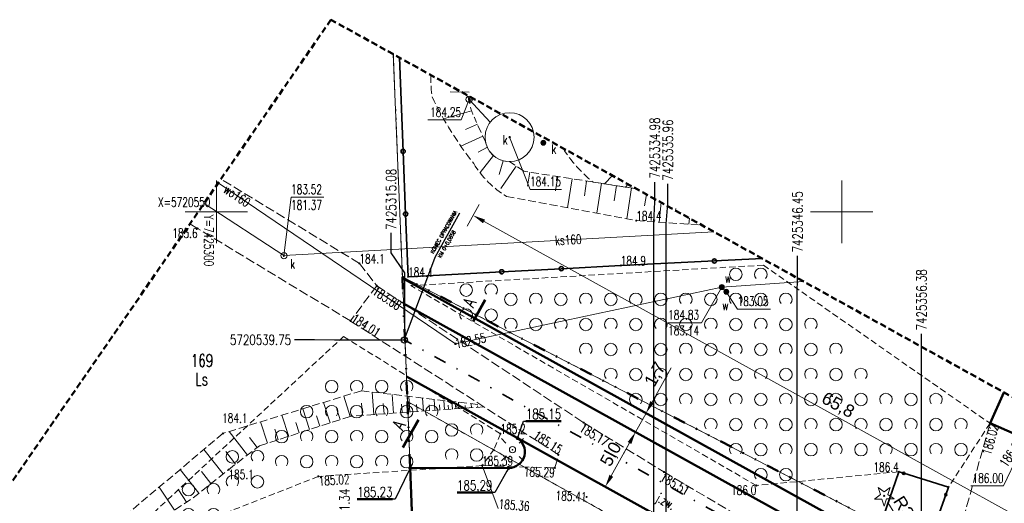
# Model space of a CAD drawing. Header units: metres. Extents: x 0 to 7425707, y -302 to 5720571.
# Tile 38 of 50: x 7425284 to 7425363, y 5720527 to 5720565. Entities that reach past the tile are written whole.
import ezdxf
from ezdxf import colors
from ezdxf.entities.mleader import LeaderData, LeaderLine
from ezdxf.enums import TextEntityAlignment as Align
from ezdxf.math import Vec2, Vec3

# ---------------------------------------------------------------- set-up
doc = ezdxf.new("R2010")
doc.units = ezdxf.units.M
doc.header["$LTSCALE"] = 0.5
doc.header["$PDMODE"] = 33
doc.header["$PDSIZE"] = 0.3
for name, pattern in [('1', [0]), ('13', [4, 1, -1, 0, -1, 0, -1]), ('1_1', [0]), ('1_12', [3, 1, -1, 0, -1]), ('1_14', [1, -1]), ('1_2', [1.5, 1, -0.5]), ('1_EGBU_A', [0]), ('1_OTKJ', [2, 1.5, -0.5]), ('1_OTRK', [1.75, 1.25, -0.5]), ('1_OTRKG', [1.75, 1.25, -0.5]), ('1_OTZK', [1.5, 1, -0.5]), ('1_SUKP', [0]), ('1_SUKU', [0]), ('1_SUWP', [0]), ('GUZ', [1.4, 0.7, -0.7])]:
    doc.linetypes.add(name, pattern=pattern)
doc.layers.get('0').update_dxf_attribs({"color": 250, "linetype": 'CONTINUOUS', "lineweight": 100})
doc.layers.get('Defpoints').update_dxf_attribs({"linetype": 'CONTINUOUS'})
for name, color, linetype, lineweight in [('DZIALKI_L_0', 7, '1', 18), ('EGBB_L_0', 7, '1_EGBU_A', 50), ('granica_PD', 6, '13', 50), ('kraweznik', 1, '1', 50), ('KRZYZE_LINIA_L_0', 7, '1_1', 20), ('KRZYZE_OPIS_T_0', 7, 'CONTINUOUS', 18), ('nawierzchnie', 1, '1', 50), ('NUMERY_DZIALEK_T_0', 7, 'CONTINUOUS', 18), ('OTK_E_T_0', 7, 'CONTINUOUS', 0), ('OTK_L_0', 7, '1_OTKJ', 18), ('OTO_L_0', 7, 'CONTINUOUS', 35), ('OTR_L_1', 7, '1_OTRK', 18), ('OTR_L_1_L_0', 7, '1_1', 18), ('OTR_T_0', 7, 'CONTINUOUS', 18), ('OTR_T_1', 7, 'CONTINUOUS', 18), ('OTZ_L_1', 7, '1_OTZK', 18), ('OTZ_L_1_T_0', 7, 'CONTINUOUS', 18), ('SUE_T_3', 7, 'CONTINUOUS', 18), ('SUE_T_3_T_0', 7, 'CONTINUOUS', 18), ('SUP_T_2', 7, 'CONTINUOUS', 18), ('SUW_E_T_2', 5, 'CONTINUOUS', 0), ('SUW_T_5', 5, 'CONTINUOUS', 18), ('SUWP_E_T_0', 5, 'CONTINUOUS', 18), ('SUWP_L_0', 5, '1_SUWP', 18), ('SUWR_T_0', 5, 'CONTINUOUS', 18)]:
    doc.layers.add(name, color=color, linetype=linetype, lineweight=lineweight)
for name, color, linetype, lineweight, true_color in [('NUMERY_UZYTKOW_T_0', 7, 'CONTINUOUS', 18, 0x008000), ('OTZ_T_1', 7, 'CONTINUOUS', 18, 0x008000), ('SUK_E_T_4', 7, 'CONTINUOUS', 0, 0x803300), ('SUK_E_T_5', 7, 'CONTINUOUS', 0, 0x803300), ('SUK_L_6', 7, '1_SUKU', 18, 0x803300), ('SUK_T_3', 7, 'CONTINUOUS', 18, 0x803300), ('SUK_T_4', 7, 'CONTINUOUS', 18, 0x803300), ('SUKP_E_T_0', 7, 'CONTINUOUS', 0, 0x803300), ('SUKP_L_0', 7, '1_SUKP', 18, 0x803300), ('SUKR_T_0', 7, 'CONTINUOUS', 18, 0x803300), ('UZYTKI_L_0', 7, 'GUZ', 18, 0x008000), ('ZAKRES_OPRACOWANIA_L_0', 7, '1_2', 50, 0x00ea00)]:
    doc.layers.add(name, color=color, linetype=linetype, lineweight=lineweight, true_color=true_color)
doc.styles.add('PZT_1_500', font='arial.ttf')
doc.styles.get("Standard").update_dxf_attribs({"font": 'Simplex.SHX', "width": 0.75})
doc.dimstyles.new('PZT_1_500', dxfattribs={"dimtxt": 1, "dimasz": 1, "dimexe": 1, "dimexo": 2, "dimgap": 0.2, "dimtad": 1, "dimdec": 1, "dimzin": 1, "dimtxsty": 'PZT_1_500', "dimcen": 2.5, "dimclrd": 3, "dimclre": 3, "dimclrt": 3, "dimazin": 0, "dimtfac": 1, "dimtdec": 1, "dimtmove": 0, "dimatfit": 3, "dimfxl": 1, "dimfxlon": 1, "dimlwd": 18, "dimlwe": 18, "dimarcsym": 0})
doc.dimstyles.get("Standard").update_dxf_attribs({"dimtxt": 1, "dimasz": 1, "dimexe": 1, "dimexo": 1, "dimgap": 1, "dimtad": 1, "dimtxsty": 'Standard', "dimcen": 2.5, "dimadec": 0, "dimazin": 0, "dimtfac": 1, "dimtmove": 0, "dimatfit": 3, "dimfxl": 1, "dimarcsym": 0})

# ---------------------------------------------------------------- blocks, each defined once
blk = doc.blocks.new('1_OTRS')
at = {"linetype": 'Continuous'}
blk.add_circle((0, 0), 0.045, dxfattribs=at)
blk = doc.blocks.new('1_OTRN')
at = {"linetype": 'Continuous'}
blk.add_circle((0, 0), 0.045, dxfattribs=at)
blk = doc.blocks.new('1_OTZG')
at = {"linetype": 'Continuous'}
for p, q in [((-0.78225, -0.26495), (-0.3012, 0.09375)), ((-0.3012, 0.09375), (-0.4937, 0.6621)), ((-0.4937, 0.6621), (-0.0039, 0.31545)), ((-0.0039, 0.31545), (0.4771, 0.67415)), ((0.4771, 0.67415), (0.2988, 0.1012)), ((0.2988, 0.1012), (0.7886, -0.24545)), ((-0.18225, -0.2575), (-0.78225, -0.26495)), ((0.01025, -0.82585), (-0.18225, -0.2575)), ((0.1886, -0.2529), (0.01025, -0.82585)), ((0.7886, -0.24545), (0.1886, -0.2529))]:
    blk.add_line(p, q, dxfattribs=at)
blk.add_circle((0, 0), 0.045, dxfattribs=at)
blk = doc.blocks.new('1_OTZK')
at = {"linetype": 'Continuous'}
for centre in [(-1, 1), (1, -1)]:
    blk.add_circle(centre, 0.5, dxfattribs=at)
for centre, start, end in [((1, 1), 318.59038, 221.40962), ((-1, -1), 318.70311, 221.29689)]:
    blk.add_arc(centre, 0.5, start, end, dxfattribs=at)
blk = doc.blocks.new('1_SUPP')
at = {"linetype": 'Continuous'}
blk.add_circle((0, 0), 0.25, dxfattribs=at)
blk = doc.blocks.new('1_SUEO_W')
at = {"linetype": 'Continuous'}
for p, q in [((-0.53035, 0.53035), (-0.8839, 0.8839)), ((0.53035, 0.53035), (0.8839, 0.8839)), ((-0.53035, -0.53035), (-0.8839, -0.8839)), ((0.53035, -0.53035), (0.8839, -0.8839))]:
    blk.add_line(p, q, dxfattribs=at)
blk.add_circle((0, 0), 0.025, dxfattribs=at)
blk = doc.blocks.new('1_SUKS')
at = {"linetype": 'Continuous'}
blk.add_circle((0, 0), 0.25, dxfattribs=at)
blk = doc.blocks.new('1_SUKU')
at = {"linetype": 'Continuous'}
for radius in [0.2, 0.175, 0.15, 0.125, 0.1, 0.075, 0.05, 0.025, 0.00715]:
    blk.add_circle((0, 0), radius, dxfattribs=at)
blk = doc.blocks.new('1_SUPS')
at = {"linetype": 'Continuous'}
blk.add_circle((0, 0), 0.0625, dxfattribs=at)
blk = doc.blocks.new('1_SUWW')
at = {"linetype": 'Continuous'}
for radius in [0.2, 0.175, 0.15, 0.125, 0.1, 0.075, 0.05, 0.025, 0.00715]:
    blk.add_circle((0, 0), radius, dxfattribs=at)
blk = doc.blocks.new('*D866')
at = {"layer": 'Defpoints', "color": 0, "linetype": 'Continuous'}
for p in [(7425355.13, 5720524.48), (7425357.133, 5720521.307)]:
    blk.add_point(p, dxfattribs=at)
at = {"layer": 'kraweznik', "linetype": 'Continuous', "lineweight": 18}
blk.add_line((7425356.599, 5720522.153), (7425353.681, 5720526.776), dxfattribs=at)
at = {"layer": 'kraweznik', "linetype": 'Continuous'}
blk.add_solid([(7425356.458, 5720522.064), (7425356.74, 5720522.242), (7425357.133, 5720521.307)], dxfattribs=at)
at = {"layer": 'kraweznik', "linetype": 'Continuous', "insert": (7425355.207, 5720525.859), "char_height": 1, "attachment_point": 5, "rotation": 302.26721, "style": 'PZT_1_500'}
blk.add_mtext('R3,8', dxfattribs=at)
blk = doc.blocks.new('*D848')
at = {"layer": 'Defpoints', "color": 0, "linetype": 'Continuous'}
for p in [(7425333.121, 5720532.623), (7425333.517, 5720532.403), (7425330.699, 5720528.248)]:
    blk.add_point(p, dxfattribs=at)
at = {"layer": 'nawierzchnie', "color": 3, "linetype": 'Continuous', "lineweight": 18}
for p, q in [((7425333.517, 5720532.403), (7425334.392, 5720531.919)), ((7425331.58, 5720528.904), (7425333.033, 5720531.528)), ((7425331.095, 5720528.029), (7425331.97, 5720527.545))]:
    blk.add_line(p, q, dxfattribs=at)
at = {"layer": 'nawierzchnie', "color": 3, "linetype": 'Continuous'}
for points in [[(7425333.178, 5720531.448), (7425332.887, 5720531.609), (7425333.517, 5720532.403)], [(7425331.434, 5720528.985), (7425331.725, 5720528.823), (7425331.095, 5720528.029)]]:
    blk.add_solid(points, dxfattribs=at)
at = {"layer": 'nawierzchnie', "color": 3, "linetype": 'Continuous', "insert": (7425331.605, 5720530.604), "char_height": 1, "attachment_point": 5, "rotation": 61.03192, "style": 'PZT_1_500'}
blk.add_mtext('5,0', dxfattribs=at)
blk = doc.blocks.new('*D859')
at = {"layer": 'Defpoints', "color": 0, "linetype": 'Continuous'}
for p in [(7425306.251, 5720539.77), (7425315.078, 5720539.753), (0, 0)]:
    blk.add_point(p, dxfattribs=at)
at = {"layer": 'kraweznik', "color": 0, "linetype": '1', "lineweight": -2}
for p, q in [((7425307.851, 5720539.77), (7425306.251, 5720539.77)), ((7425309.451, 5720539.753), (7425307.851, 5720539.77)), ((7425315.015, 5720539.753), (7425309.451, 5720539.753))]:
    blk.add_line(p, q, dxfattribs=at)
at = {"layer": 'kraweznik', "color": 0, "linetype": 'Continuous', "lineweight": 18, "insert": (7425303.532, 5720539.77), "char_height": 0.8, "attachment_point": 5}
blk.add_mtext('\\A1;5720539.75', dxfattribs=at)
blk = doc.blocks.new('*D858')
at = {"layer": 'Defpoints', "color": 0, "linetype": 'Continuous'}
for p in [(7425313.97, 5720548.332), (7425315.075, 5720539.82), (0, 0)]:
    blk.add_point(p, dxfattribs=at)
at = {"layer": 'kraweznik', "color": 0, "linetype": '1', "lineweight": -2}
for p, q in [((7425313.97, 5720546.732), (7425313.97, 5720548.332)), ((7425315.075, 5720545.132), (7425313.97, 5720546.732)), ((7425315.075, 5720539.883), (7425315.075, 5720545.132))]:
    blk.add_line(p, q, dxfattribs=at)
at = {"layer": 'kraweznik', "color": 0, "linetype": 'Continuous', "lineweight": 18, "insert": (7425313.97, 5720550.993), "char_height": 0.8, "attachment_point": 5, "rotation": 90}
blk.add_mtext('\\A1;7425315.08', dxfattribs=at)
blk = doc.blocks.new('*D854')
at = {"layer": 'Defpoints', "color": 0, "linetype": 'Continuous'}
for p in [(7425320.524, 5720549.716), (7425315.015, 5720539.753), (7425372.554, 5720507.935)]:
    blk.add_point(p, dxfattribs=at)
at = {"layer": 'nawierzchnie', "color": 3, "linetype": 'Continuous', "lineweight": 18}
for p, q in [((7425320.04, 5720548.841), (7425321.008, 5720550.591)), ((7425377.188, 5720518.382), (7425321.4, 5720549.232)), ((7425377.58, 5720517.023), (7425378.547, 5720518.773))]:
    blk.add_line(p, q, dxfattribs=at)
at = {"layer": 'nawierzchnie', "color": 3, "linetype": 'Continuous'}
for points in [[(7425321.48, 5720549.378), (7425321.319, 5720549.086), (7425320.524, 5720549.716)], [(7425377.108, 5720518.236), (7425377.269, 5720518.528), (7425378.064, 5720517.898)]]:
    blk.add_solid(points, dxfattribs=at)
at = {"layer": 'nawierzchnie', "color": 3, "linetype": 'Continuous', "insert": (7425349.682, 5720534.508), "char_height": 1, "attachment_point": 5, "rotation": 331.0583, "style": 'PZT_1_500'}
blk.add_mtext('65,8', dxfattribs=at)
blk = doc.blocks.new('*D857')
at = {"layer": 'Defpoints', "color": 0, "linetype": 'Continuous'}
for p in [(7425346.473, 5720546.48), (7425346.452, 5720522.385), (0, 0)]:
    blk.add_point(p, dxfattribs=at)
at = {"layer": 'kraweznik', "color": 0, "linetype": '1', "lineweight": -2}
for p, q in [((7425346.473, 5720544.88), (7425346.473, 5720546.48)), ((7425346.452, 5720543.28), (7425346.473, 5720544.88)), ((7425346.452, 5720522.448), (7425346.452, 5720543.28))]:
    blk.add_line(p, q, dxfattribs=at)
at = {"layer": 'kraweznik', "color": 0, "linetype": 'Continuous', "lineweight": 18, "insert": (7425346.473, 5720549.199), "char_height": 0.8, "attachment_point": 5, "rotation": 90}
blk.add_mtext('\\A1;7425346.45', dxfattribs=at)
blk = doc.blocks.new('*D860')
at = {"layer": 'Defpoints', "color": 0, "linetype": 'Continuous'}
for p in [(7425356.387, 5720540.25), (7425356.379, 5720516.89), (0, 0)]:
    blk.add_point(p, dxfattribs=at)
at = {"layer": 'kraweznik', "color": 0, "linetype": '1', "lineweight": -2}
for p, q in [((7425356.387, 5720538.65), (7425356.387, 5720540.25)), ((7425356.379, 5720537.05), (7425356.387, 5720538.65)), ((7425356.379, 5720516.952), (7425356.379, 5720537.05))]:
    blk.add_line(p, q, dxfattribs=at)
at = {"layer": 'kraweznik', "color": 0, "linetype": 'Continuous', "lineweight": 18, "insert": (7425356.387, 5720542.969), "char_height": 0.8, "attachment_point": 5, "rotation": 90}
blk.add_mtext('\\A1;7425356.38', dxfattribs=at)
blk = doc.blocks.new('*D867')
at = {"layer": 'Defpoints', "color": 0, "linetype": 'Continuous'}
for p in [(7425310.256, 5720522.817), (7425311.343, 5720502.677), (0, 0)]:
    blk.add_point(p, dxfattribs=at)
at = {"layer": 'kraweznik', "color": 0, "linetype": '1', "lineweight": -2}
for p, q in [((7425310.256, 5720521.217), (7425310.256, 5720522.817)), ((7425311.343, 5720519.617), (7425310.256, 5720521.217)), ((7425311.343, 5720502.739), (7425311.343, 5720519.617))]:
    blk.add_line(p, q, dxfattribs=at)
at = {"layer": 'kraweznik', "color": 0, "linetype": 'Continuous', "lineweight": 18, "insert": (7425310.256, 5720525.435), "char_height": 0.8, "attachment_point": 5, "rotation": 90}
blk.add_mtext('\\A1;7425311.34', dxfattribs=at)
blk = doc.blocks.new('*D880')
at = {"layer": 'Defpoints', "color": 0, "linetype": 'Continuous'}
for p in [(7425335.051, 5720552.379), (7425334.975, 5720501.654), (0, 0)]:
    blk.add_point(p, dxfattribs=at)
at = {"layer": 'kraweznik', "color": 0, "linetype": '1', "lineweight": -2}
for p, q in [((7425335.051, 5720550.779), (7425335.051, 5720552.379)), ((7425334.975, 5720549.179), (7425335.051, 5720550.779)), ((7425334.975, 5720501.716), (7425334.975, 5720549.179))]:
    blk.add_line(p, q, dxfattribs=at)
at = {"layer": 'kraweznik', "color": 0, "linetype": 'Continuous', "lineweight": 18, "insert": (7425335.051, 5720555.098), "char_height": 0.8, "attachment_point": 5, "rotation": 90}
blk.add_mtext('\\A1;7425334.98', dxfattribs=at)
blk = doc.blocks.new('*D882')
at = {"layer": 'Defpoints', "color": 0, "linetype": 'Continuous'}
for p in [(7425336.102, 5720552.229), (7425335.962, 5720503.437), (0, 0)]:
    blk.add_point(p, dxfattribs=at)
at = {"layer": 'kraweznik', "color": 0, "linetype": '1', "lineweight": -2}
for p, q in [((7425336.102, 5720550.629), (7425336.102, 5720552.229)), ((7425335.962, 5720549.029), (7425336.102, 5720550.629)), ((7425335.962, 5720503.499), (7425335.962, 5720549.029))]:
    blk.add_line(p, q, dxfattribs=at)
at = {"layer": 'kraweznik', "color": 0, "linetype": 'Continuous', "lineweight": 18, "insert": (7425336.102, 5720554.933), "char_height": 0.8, "attachment_point": 5, "rotation": 90}
blk.add_mtext('\\A1;7425335.96', dxfattribs=at)
blk = doc.blocks.new('_Dot')
at = {"color": 0, "linetype": 'ByBlock', "lineweight": -2, "transparency": 16777216}
blk.add_line((-0.5, 0), (-1, 0), dxfattribs=at)
at = {"color": 0, "linetype": 'ByBlock', "transparency": 16777216, "const_width": 0.5}
blk.add_lwpolyline([(-0.25, 0, 1), (0.25, 0, 1)], format="xyb", close=True, dxfattribs=at)
blk = doc.blocks.new('*D1088')
at = {"layer": 'Defpoints', "color": 0, "linetype": 'Continuous'}
for p in [(7425420.151, 5720542.229), (7425416.228, 5720541.21), (1199865.73, 924384.672)]:
    blk.add_point(p, dxfattribs=at)
at = {"layer": 'kraweznik', "color": 0, "linetype": '1', "lineweight": -2}
for p, q in [((7425417.828, 5720541.21), (7425418.551, 5720542.229)), ((7425418.551, 5720542.229), (7425420.151, 5720542.229)), ((7425416.29, 5720541.21), (7425417.828, 5720541.21))]:
    blk.add_line(p, q, dxfattribs=at)
at = {"layer": 'kraweznik', "color": 0, "linetype": 'Continuous', "lineweight": 18, "insert": (7425422.441, 5720542.229), "char_height": 0.8, "attachment_point": 5}
blk.add_mtext('\\A1;\\A1;00000000', dxfattribs=at)
blk = doc.blocks.new('*D1093')
at = {"layer": 'Defpoints', "color": 0, "linetype": 'Continuous'}
for p in [(7425334.355, 5720533.917), (7425334.355, 5720533.917), (7425333.517, 5720532.403)]:
    blk.add_point(p, dxfattribs=at)
at = {"layer": 'kraweznik', "color": 3, "linetype": 'Continuous', "lineweight": 18}
for p, q in [((7425334.839, 5720534.792), (7425336.353, 5720537.527)), ((7425332.605, 5720534.886), (7425333.48, 5720534.401)), ((7425333.517, 5720532.403), (7425334.355, 5720533.917)), ((7425331.767, 5720533.372), (7425332.642, 5720532.888)), ((7425333.033, 5720531.528), (7425332.548, 5720530.654))]:
    blk.add_line(p, q, dxfattribs=at)
at = {"layer": 'kraweznik', "color": 3, "linetype": 'Continuous'}
for points in [[(7425334.693, 5720534.873), (7425334.985, 5720534.711), (7425334.355, 5720533.917)], [(7425333.178, 5720531.448), (7425332.887, 5720531.609), (7425333.517, 5720532.403)]]:
    blk.add_solid(points, dxfattribs=at)
at = {"layer": 'kraweznik', "color": 3, "linetype": 'Continuous', "insert": (7425335.138, 5720536.985), "char_height": 1, "attachment_point": 5, "rotation": 61.03192, "style": 'PZT_1_500'}
blk.add_mtext('1,7', dxfattribs=at)

msp = doc.modelspace()

# ---------------------------------------------------------------- linework, layer by layer
at = {"layer": 'DZIALKI_L_0', "linetype": '1'}
for p, q in [((7425314.87, 5720544.81), (7425314.147, 5720562.59)), ((7425314.87, 5720544.81), (7425315.28, 5720534.83)), ((7425393.128, 5720504.375), (7425314.87, 5720544.81)), ((7425315.28, 5720534.83), (7425315.85, 5720520.71)), ((7425355.89, 5720512.11), (7425315.28, 5720534.83))]:
    msp.add_line(p, q, dxfattribs=at)
at = {"layer": 'EGBB_L_0', "linetype": '1_EGBU_A'}
for p, q in [((7425362.968, 5720535.574), (7425361.86, 5720533.1)), ((7425361.86, 5720533.1), (7425366.05, 5720531.28))]:
    msp.add_line(p, q, dxfattribs=at)
at = {"layer": 'granica_PD', "ltscale": 2}
msp.add_lwpolyline([(7425378.506, 5720511.93), (7425314.87, 5720544.81), (7425315.28, 5720534.83), (7425315.85, 5720520.71)], dxfattribs=at)
at = {"layer": 'kraweznik', "color": 3, "linetype": 'Continuous', "lineweight": 25}
for p, q in [((7425317.493, 5720546.388), (7425319.468, 5720549.911)), ((7425315.02, 5720539.751), (7425317.493, 5720546.388))]:
    msp.add_line(p, q, dxfattribs=at)
at = {"layer": 'kraweznik', "color": 2, "linetype": 'Continuous'}
msp.add_line((7425357.133, 5720521.307), (7425314.874, 5720544.701), dxfattribs=at)
at = {"layer": 'kraweznik', "color": 4, "linetype": 'Continuous'}
for p, q in [((7425363.181, 5720515.982), (7425314.958, 5720542.677)), ((7425323.998, 5720531.958), (7425315.198, 5720536.829)), ((7425323.998, 5720531.958), (7425337.4, 5720524.539)), ((7425323.373, 5720529.533), (7425315.494, 5720529.525)), ((7425315.85, 5720520.71), (7425315.494, 5720529.525))]:
    msp.add_line(p, q, dxfattribs=at)
at = {"layer": 'kraweznik', "linetype": '1_12', "lineweight": 35, "ltscale": 2}
msp.add_line((7425372.559, 5720507.933), (7425315.078, 5720539.753), dxfattribs=at)
at = {"layer": 'kraweznik', "color": 3, "linetype": 'Continuous', "lineweight": 25}
msp.add_circle((7425315.02, 5720539.751), 0.25, dxfattribs=at)
at = {"layer": 'kraweznik', "color": 4, "linetype": 'Continuous'}
msp.add_arc((7425323.372, 5720530.826), 1.293, 270.05838, 61.03192, dxfattribs=at)
at = {"layer": 'KRZYZE_LINIA_L_0', "linetype": '1_1'}
for p, q in [((7425300, 5720547.5), (7425300, 5720552.5)), ((7425350, 5720547.5), (7425350, 5720552.5)), ((7425297.5, 5720550), (7425302.5, 5720550)), ((7425347.5, 5720550), (7425352.5, 5720550))]:
    msp.add_line(p, q, dxfattribs=at)
at = {"layer": 'nawierzchnie', "color": 3, "linetype": '1', "lineweight": 60}
for p, q in [((7425321.505, 5720542.979), (7425320.521, 5720541.238)), ((7425316.148, 5720533.379), (7425314.901, 5720531.173))]:
    msp.add_line(p, q, dxfattribs=at)
at = {"layer": 'OTK_L_0', "linetype": '1_OTKJ'}
for p, q in [((7425311.436, 5720545.876), (7425300.367, 5720552.625)), ((7425297.885, 5720549.033), (7425298.498, 5720548.669)), ((7425310.72, 5720541.28), (7425298.498, 5720548.669)), ((7425311.436, 5720545.876), (7425312.82, 5720544.09)), ((7425312.82, 5720544.09), (7425310.72, 5720541.28)), ((7425312.82, 5720544.09), (7425329.36, 5720533.16)), ((7425327.35, 5720530.59), (7425310.72, 5720541.28)), ((7425329.36, 5720533.16), (7425335.79, 5720529.21)), ((7425358.37, 5720520.66), (7425361.86, 5720533.1)), ((7425361.86, 5720533.1), (7425366.05, 5720531.28)), ((7425327.07, 5720529.54), (7425327.35, 5720530.59)), ((7425321.25, 5720529.72), (7425327.07, 5720529.54)), ((7425335.79, 5720529.21), (7425341.53, 5720525.83))]:
    msp.add_line(p, q, dxfattribs=at)
at = {"layer": 'OTK_L_0', "linetype": '1_14'}
for p, q in [((7425321.25, 5720529.72), (7425322.54, 5720526.29)), ((7425322.54, 5720526.29), (7425321.25, 5720529.72))]:
    msp.add_line(p, q, dxfattribs=at)
at = {"layer": 'OTO_L_0'}
for p, q in [((7425314.637, 5720562.319), (7425314.933, 5720554.825)), ((7425314.933, 5720554.825), (7425315.13, 5720549.818)), ((7425315.13, 5720549.818), (7425315.328, 5720544.81)), ((7425327.574, 5720545.455), (7425332.33, 5720545.706)), ((7425332.33, 5720545.706), (7425339.821, 5720546.07)), ((7425339.821, 5720546.07), (7425343.663, 5720546.257)), ((7425315.328, 5720544.81), (7425322.817, 5720545.205)), ((7425322.817, 5720545.205), (7425327.574, 5720545.455)), ((7425354.56, 5720529.23), (7425353.348, 5720525.681)), ((7425354.957, 5720529.107), (7425354.56, 5720529.23)), ((7425358.54, 5720528), (7425354.957, 5720529.107)), ((7425358.325, 5720527.394), (7425358.54, 5720528)), ((7425357.07, 5720523.86), (7425358.325, 5720527.394))]:
    msp.add_line(p, q, dxfattribs=at)
for centre, radius in [((7425314.933, 5720554.825), 0.17), ((7425315.13, 5720549.818), 0.17), ((7425327.574, 5720545.455), 0.17), ((7425339.821, 5720546.07), 0.17), ((7425322.817, 5720545.205), 0.17), ((7425354.957, 5720529.107), 0.085), ((7425358.325, 5720527.394), 0.085)]:
    msp.add_circle(centre, radius, dxfattribs=at)
at = {"layer": 'OTR_L_1', "linetype": '1_OTRKG'}
for p, q in [((7425321.537, 5720555.542), (7425320.635, 5720557.524)), ((7425324.584, 5720553.241), (7425323.448, 5720554.01)), ((7425333.561, 5720551.847), (7425324.584, 5720553.241)), ((7425321.392, 5720534.42), (7425310.754, 5720533.668)), ((7425303.442, 5720531.303), (7425310.754, 5720533.668)), ((7425300.966, 5720529.395), (7425303.442, 5720531.303)), ((7425298.13, 5720527.143), (7425300.966, 5720529.395)), ((7425290.845, 5720522.326), (7425298.13, 5720527.143))]:
    msp.add_line(p, q, dxfattribs=at)
at = {"layer": 'OTR_L_1', "linetype": '1_OTRK'}
for p, q in [((7425330.116, 5720552.382), (7425333.561, 5720551.847)), ((7425323.208, 5720551.224), (7425333.572, 5720549.293)), ((7425333.572, 5720549.293), (7425338.813, 5720548.941)), ((7425311.595, 5720535.701), (7425300.519, 5720532.291)), ((7425311.595, 5720535.701), (7425321.158, 5720534.571)), ((7425321.158, 5720534.571), (7425321.392, 5720534.42)), ((7425300.519, 5720532.291), (7425288.878, 5720522.483))]:
    msp.add_line(p, q, dxfattribs=at)
for centre, radius, start, end in [((7425328.495, 5720560.66), 11.348, 178.64599, 187.47948), ((7425343.806, 5720572.082), 29.529, 205.90173, 218.12823), ((7425336.595, 5720560.534), 10.413, 211.61411, 231.52284), ((7425327.348, 5720558.001), 7.94, 211.51363, 238.58007)]:
    msp.add_arc(centre, radius, start, end, dxfattribs=at)
at = {"layer": 'OTR_L_1', "linetype": '1_OTRKG'}
for centre, radius, start, end in [((7425324.19, 5720559.327), 3.986, 181.28149, 206.89156), ((7425323.446, 5720555.965), 1.955, 192.52064, 270.05575)]:
    msp.add_arc(centre, radius, start, end, dxfattribs=at)
at = {"layer": 'OTR_L_1_L_0', "linetype": '1_1'}
for p, q in [((7425320.212, 5720559.56), (7425318.705, 5720559.586)), ((7425320.407, 5720558.074), (7425318.164, 5720557.442)), ((7425320.871, 5720557.006), (7425319.913, 5720556.57)), ((7425321.307, 5720556.048), (7425319.548, 5720555.248)), ((7425321.668, 5720555.154), (7425320.927, 5720554.76)), ((7425322.169, 5720554.489), (7425321.079, 5720553.129)), ((7425322.932, 5720554.084), (7425322.624, 5720552.972)), ((7425323.97, 5720553.657), (7425322.746, 5720551.85)), ((7425325.058, 5720553.167), (7425324.885, 5720552.056)), ((7425327.298, 5720552.819), (7425327.12, 5720551.674)), ((7425331.673, 5720552.892), (7425331.042, 5720552.238)), ((7425328.443, 5720552.642), (7425328.082, 5720550.316)), ((7425329.606, 5720552.461), (7425329.423, 5720551.281)), ((7425330.786, 5720552.278), (7425330.414, 5720549.882)), ((7425331.984, 5720552.092), (7425331.795, 5720550.876)), ((7425332.93, 5720552.196), (7425332.719, 5720551.978)), ((7425333.2, 5720551.903), (7425332.817, 5720549.434)), ((7425334.385, 5720551.391), (7425334.245, 5720550.486)), ((7425335.576, 5720550.732), (7425335.407, 5720549.17)), ((7425336.716, 5720550.101), (7425336.733, 5720550.259)), ((7425337.832, 5720549.483), (7425337.781, 5720549.01)), ((7425312.585, 5720533.797), (7425312.458, 5720535.599)), ((7425314.159, 5720533.909), (7425314.052, 5720535.411)), ((7425309.09, 5720533.13), (7425308.561, 5720534.767)), ((7425310.71, 5720533.654), (7425310.188, 5720535.268)), ((7425311.684, 5720533.734), (7425311.615, 5720534.71)), ((7425313.408, 5720533.855), (7425313.349, 5720534.678)), ((7425314.844, 5720533.957), (7425314.796, 5720534.643)), ((7425315.47, 5720534.001), (7425315.382, 5720535.253)), ((7425316.042, 5720534.042), (7425316.002, 5720534.613)), ((7425316.564, 5720534.079), (7425316.49, 5720535.122)), ((7425317.476, 5720534.143), (7425317.414, 5720535.013)), ((7425318.236, 5720534.197), (7425318.184, 5720534.922)), ((7425318.869, 5720534.241), (7425318.826, 5720534.846)), ((7425319.397, 5720534.279), (7425319.362, 5720534.783)), ((7425320.395, 5720534.349), (7425320.373, 5720534.663)), ((7425307.447, 5720532.598), (7425306.91, 5720534.259)), ((7425309.903, 5720533.393), (7425309.64, 5720534.206)), ((7425317.04, 5720534.112), (7425317.007, 5720534.589)), ((7425317.873, 5720534.171), (7425317.845, 5720534.568)), ((7425318.567, 5720534.22), (7425318.543, 5720534.551)), ((7425319.145, 5720534.261), (7425319.126, 5720534.537)), ((7425319.896, 5720534.314), (7425319.882, 5720534.519)), ((7425320.894, 5720534.384), (7425320.886, 5720534.494)), ((7425304.091, 5720531.513), (7425303.539, 5720533.221)), ((7425305.781, 5720532.059), (7425305.236, 5720533.743)), ((7425306.617, 5720532.33), (7425306.347, 5720533.166)), ((7425308.272, 5720532.865), (7425308.005, 5720533.689)), ((7425302.477, 5720530.559), (7425301.022, 5720532.446)), ((7425304.939, 5720531.787), (7425304.665, 5720532.635)), ((7425303.271, 5720531.172), (7425302.659, 5720531.966)), ((7425300.534, 5720529.051), (7425298.987, 5720531)), ((7425301.533, 5720529.832), (7425300.759, 5720530.836)), ((7425298.599, 5720527.515), (7425297.097, 5720529.408)), ((7425299.559, 5720528.278), (7425298.797, 5720529.238)), ((7425296.645, 5720526.161), (7425295.428, 5720528.002)), ((7425297.622, 5720526.807), (7425296.976, 5720527.784))]:
    msp.add_line(p, q, dxfattribs=at)
at = {"layer": 'OTR_L_1_L_0', "linetype": '1_OTRKG'}
msp.add_line((7425298.13, 5720527.143), (7425300.966, 5720529.395), dxfattribs=at)
at = {"layer": 'OTZ_L_1', "linetype": '1_OTZK'}
for p, q in [((7425315.54, 5720544.1), (7425343.74, 5720545.74)), ((7425343.74, 5720545.74), (7425361.86, 5720533.1)), ((7425343.18, 5720528.13), (7425315.54, 5720544.1)), ((7425291.14, 5720522.39), (7425310.16, 5720540.03)), ((7425310.16, 5720540.03), (7425322.71, 5720532.27)), ((7425361.86, 5720533.1), (7425358.54, 5720528)), ((7425322.71, 5720532.27), (7425322.22, 5720531.03)), ((7425322.22, 5720531.03), (7425321.25, 5720529.72)), ((7425321.25, 5720529.72), (7425308.15, 5720528.86)), ((7425354.56, 5720529.23), (7425343.18, 5720528.13)), ((7425358.54, 5720528), (7425354.56, 5720529.23)), ((7425308.15, 5720528.86), (7425297.19, 5720524.54))]:
    msp.add_line(p, q, dxfattribs=at)
at = {"layer": 'SUK_L_6', "linetype": '1_SUKU'}
msp.add_circle((7425323.446, 5720555.965), 1.955, dxfattribs=at)
at = {"layer": 'SUKP_L_0', "linetype": '1_SUKP'}
for p, q in [((7425320.209, 5720558.979), (7425320.002, 5720559.35)), ((7425320.209, 5720558.979), (7425320.349, 5720559.158)), ((7425320.209, 5720558.979), (7425320.65, 5720558.992)), ((7425320.209, 5720558.979), (7425321.903, 5720557.166)), ((7425299.018, 5720550.673), (7425305.401, 5720546.503)), ((7425305.401, 5720546.503), (7425339.782, 5720548.404))]:
    msp.add_line(p, q, dxfattribs=at)
at = {"layer": 'SUKR_T_0', "linetype": 'Continuous', "lineweight": 0}
for p, q in [((7425320.209, 5720558.979), (7425319.567, 5720557.34)), ((7425316.907, 5720557.34), (7425319.567, 5720557.34)), ((7425323.446, 5720555.965), (7425325.077, 5720551.796)), ((7425305.401, 5720546.503), (7425305.969, 5720551.17)), ((7425305.969, 5720551.17), (7425308.602, 5720551.17)), ((7425325.077, 5720551.796), (7425327.601, 5720551.796))]:
    msp.add_line(p, q, dxfattribs=at)
at = {"layer": 'SUWP_L_0', "linetype": '1_SUWP'}
for p, q in [((7425319.119, 5720539.447), (7425300.145, 5720552.303)), ((7425346.951, 5720544.437), (7425340.416, 5720543.989)), ((7425340.416, 5720543.989), (7425319.119, 5720539.447)), ((7425340.416, 5720543.989), (7425340.776, 5720543.609))]:
    msp.add_line(p, q, dxfattribs=at)
at = {"layer": 'SUWR_T_0', "linetype": 'Continuous', "lineweight": 0}
for p, q in [((7425340.416, 5720543.989), (7425338.785, 5720541.14)), ((7425340.776, 5720543.609), (7425341.676, 5720542.228)), ((7425341.676, 5720542.228), (7425344.308, 5720542.228)), ((7425336.125, 5720541.14), (7425338.785, 5720541.14)), ((7425364.141, 5720530.595), (7425362.94, 5720528.095)), ((7425360.335, 5720528.095), (7425362.94, 5720528.095))]:
    msp.add_line(p, q, dxfattribs=at)
at = {"layer": 'UZYTKI_L_0', "linetype": 'GUZ'}
for p, q in [((7425314.153, 5720562.587), (7425314.87, 5720544.81)), ((7425315.28, 5720534.83), (7425314.87, 5720544.81)), ((7425314.87, 5720544.81), (7425393.128, 5720504.375)), ((7425355.9, 5720512.11), (7425315.28, 5720534.83)), ((7425315.28, 5720534.83), (7425315.85, 5720520.71))]:
    msp.add_line(p, q, dxfattribs=at)
at = {"layer": 'ZAKRES_OPRACOWANIA_L_0', "linetype": '1_2'}
for p, q in [((7425309.16, 5720565.35), (7425283.38, 5720528.04)), ((7425309.16, 5720565.35), (7425283.38, 5720528.04)), ((7425398.81, 5720515.74), (7425309.16, 5720565.35)), ((7425398.81, 5720515.74), (7425309.16, 5720565.35))]:
    msp.add_line(p, q, dxfattribs=at)

# ---------------------------------------------------------------- block references
at = {"layer": 'OTR_T_0'}
for p in [(7425312.82, 5720544.09), (7425310.72, 5720541.28), (7425329.36, 5720533.16), (7425361.85, 5720533.1), (7425327.35, 5720530.59), (7425321.25, 5720529.72), (7425327.07, 5720529.54), (7425335.79, 5720529.21), (7425308.15, 5720528.86), (7425329.6, 5720527.22)]:
    msp.add_blockref('1_OTRS', p, dxfattribs=at)
at = {"layer": 'OTR_T_1'}
for p in [(7425333.572, 5720549.293), (7425298.498, 5720548.669), (7425311.436, 5720545.876), (7425332.33, 5720545.706), (7425315.328, 5720544.81), (7425300.519, 5720532.291), (7425322.71, 5720532.27), (7425300.966, 5720529.395), (7425354.56, 5720529.23), (7425343.18, 5720528.13)]:
    msp.add_blockref('1_OTRN', p, dxfattribs=at)
at = {"layer": 'OTZ_L_1_T_0'}
for p in [(7425342.54, 5720544), (7425320.974, 5720542.746), (7425324.54, 5720542), (7425328.54, 5720542), (7425332.54, 5720542), (7425336.54, 5720542), (7425340.54, 5720542), (7425344.54, 5720542), (7425330.54, 5720540), (7425334.54, 5720540), (7425338.54, 5720540), (7425342.54, 5720540), (7425346.54, 5720540), (7425332.54, 5720538), (7425336.54, 5720538), (7425340.54, 5720538), (7425344.54, 5720538), (7425348.54, 5720538), (7425334.54, 5720536), (7425338.54, 5720536), (7425342.54, 5720536), (7425346.54, 5720536), (7425350.54, 5720536), (7425310.22, 5720535.03), (7425314.22, 5720535.03), (7425340.54, 5720534), (7425344.54, 5720534), (7425348.54, 5720534), (7425352.54, 5720534), (7425356.54, 5720534), (7425308.22, 5720533.03), (7425312.22, 5720533.03), (7425316.22, 5720533.03), (7425319.814, 5720531.568), (7425342.54, 5720532), (7425346.54, 5720532), (7425350.54, 5720532), (7425354.54, 5720532), (7425358.54, 5720532), (7425306.22, 5720531.03), (7425310.22, 5720531.03), (7425314.22, 5720531.03), (7425344.54, 5720530), (7425302.281, 5720529.426), (7425298.773, 5720526.806)]:
    msp.add_blockref('1_OTZK', p, dxfattribs=at)
at = {"layer": 'OTZ_T_1'}
msp.add_blockref('1_OTZG', (7425353.4, 5720527.31), dxfattribs=at)
at = {"layer": 'SUE_T_3'}
msp.add_blockref('1_SUPP', (7425323.68, 5720530.99), dxfattribs=at)
at = {"layer": 'SUE_T_3_T_0'}
msp.add_blockref('1_SUEO_W', (7425323.68, 5720530.99), dxfattribs=at)
at = {"layer": 'SUK_T_3'}
for p in [(7425320.209, 5720558.979), (7425305.401, 5720546.503)]:
    msp.add_blockref('1_SUKS', p, dxfattribs=at)
at = {"layer": 'SUK_T_4'}
msp.add_blockref('1_SUKU', (7425326.143, 5720555.515), dxfattribs=at)
at = {"layer": 'SUKR_T_0'}
for p in [(7425320.209, 5720558.979), (7425323.446, 5720555.965), (7425305.401, 5720546.503)]:
    msp.add_blockref('1_SUPS', p, dxfattribs=at)
at = {"layer": 'SUP_T_2'}
msp.add_blockref('1_SUPP', (7425323.68, 5720530.99), dxfattribs=at)
at = {"layer": 'SUW_T_5'}
for p in [(7425340.416, 5720543.989), (7425340.776, 5720543.609)]:
    msp.add_blockref('1_SUWW', p, dxfattribs=at)
at = {"layer": 'SUWR_T_0'}
for p in [(7425340.416, 5720543.989), (7425340.776, 5720543.609), (7425319.119, 5720539.447)]:
    msp.add_blockref('1_SUPS', p, dxfattribs=at)

# ---------------------------------------------------------------- texts
at = {"layer": 'kraweznik', "linetype": 'Continuous', "char_height": 0.3, "width": 15.1479, "attachment_point": 1, "rotation": 60.44605}
for s, insert in [('{\\C3;KONIEC OPRACOWANIA}', (7425317.095, 5720546.765)), ('{\\C3;KM 0+0,0658}', (7425317.685, 5720546.43))]:
    msp.add_mtext(s, dxfattribs=dict(at, insert=insert))
at = {"layer": 'KRZYZE_OPIS_T_0', "width": 0.7}
msp.add_text('X=5720550', height=0.75, dxfattribs=at).set_placement((7425299.525, 5720550.397), align=Align.RIGHT)
msp.add_text('Y=7425300', height=0.75, rotation=270, dxfattribs=at).set_placement((7425299.016, 5720549.782))
at = {"layer": 'nawierzchnie', "linetype": 'Continuous', "char_height": 1, "width": 2.72593, "attachment_point": 1, "rotation": 61.64937}
for insert in [(7425319.654, 5720542.737), (7425314.011, 5720532.955)]:
    msp.add_mtext('{\\C3;A}', dxfattribs=dict(at, insert=insert))
at = {"layer": 'NUMERY_DZIALEK_T_0', "width": 0.7}
msp.add_text('169', height=1, dxfattribs=at).set_placement((7425297.951, 5720538.614), align=Align.TOP_LEFT)
at = {"layer": 'NUMERY_UZYTKOW_T_0', "width": 0.7}
msp.add_text('Ls', height=1, dxfattribs=at).set_placement((7425298.306, 5720536.128))
at = {"layer": 'OTK_E_T_0', "lineweight": 9, "width": 0.7}
msp.add_text('j.zw.', height=0.75, rotation=330.35555, dxfattribs=at).set_placement((7425335.88, 5720526.762), align=Align.MIDDLE)
at = {"layer": 'OTR_T_0', "lineweight": 9, "width": 0.7}
for s, rotation, p in [('183.88', 326.54238, (7425312.82, 5720544.09)), ('185.17', 328.43727, (7425329.36, 5720533.16)), ('185.51', 329.50829, (7425335.79, 5720529.21)), ('185.02', 3.75602, (7425308.15, 5720528.86))]:
    msp.add_text(s, height=0.75, rotation=rotation, dxfattribs=at).set_placement(p, align=Align.TOP_LEFT)
for s, rotation, p in [('184.01', 327.26652, (7425310.72, 5720541.28)), ('185.36', 355.23636, (7425322.54, 5720526.29))]:
    msp.add_text(s, height=0.75, rotation=rotation, dxfattribs=at).set_placement(p)
msp.add_text('185.15', height=0.75, rotation=327.26652, dxfattribs=at).set_placement((7425327.35, 5720530.59), align=Align.RIGHT)
for s, rotation, p in [('186.02', 74.65819, (7425361.85, 5720533.1)), ('185.29', 358.22853, (7425327.07, 5720529.54))]:
    msp.add_text(s, height=0.75, rotation=rotation, dxfattribs=at).set_placement(p, align=Align.TOP_RIGHT)
for s, rotation, p in [('186.16', 56.18062, (7425364.26, 5720531.8)), ('185.41', 357.40494, (7425329.6, 5720527.22))]:
    msp.add_text(s, height=0.75, rotation=rotation, dxfattribs=at).set_placement(p, align=Align.MIDDLE_RIGHT)
msp.add_text('185.39', height=0.75, dxfattribs=at).set_placement((7425321.25, 5720529.72))
at = {"layer": 'OTR_T_1', "lineweight": 9, "width": 0.7}
for s, p in [('184.4', (7425333.572, 5720549.293)), ('184.1', (7425311.436, 5720545.876)), ('184.9', (7425332.33, 5720545.706)), ('184.1', (7425315.328, 5720544.81)), ('184.1', (7425300.457, 5720533.142)), ('185.2', (7425322.71, 5720532.27))]:
    msp.add_text(s, height=0.75, dxfattribs=at).set_placement(p)
for s, p in [('183.6', (7425298.498, 5720548.669)), ('186.0', (7425343.18, 5720528.13))]:
    msp.add_text(s, height=0.75, dxfattribs=at).set_placement(p, align=Align.TOP_RIGHT)
msp.add_text('186.4', height=0.75, dxfattribs=at).set_placement((7425354.56, 5720529.23), align=Align.RIGHT)
msp.add_text('185.1', height=0.75, dxfattribs=at).set_placement((7425300.966, 5720529.395), align=Align.TOP_LEFT)
at = {"layer": 'SUK_E_T_4', "lineweight": 9, "width": 0.7}
msp.add_text('k', height=0.75, dxfattribs=at).set_placement((7425305.91, 5720546.209), align=Align.TOP_LEFT)
at = {"layer": 'SUK_E_T_5', "lineweight": 9, "width": 0.7}
msp.add_text('k', height=0.75, dxfattribs=at).set_placement((7425322.907, 5720555.381))
msp.add_text('k', height=0.75, dxfattribs=at).set_placement((7425326.795, 5720555.013), align=Align.MIDDLE_LEFT)
at = {"layer": 'SUKP_E_T_0', "lineweight": 9, "width": 0.7}
msp.add_text('ks160', height=0.75, rotation=3.16535, dxfattribs=at).set_placement((7425328.142, 5720547.761), align=Align.MIDDLE)
at = {"layer": 'SUKR_T_0', "lineweight": 9, "width": 0.7}
msp.add_text('184.25', height=0.75, dxfattribs=at).set_placement((7425319.567, 5720558.34), align=Align.TOP_RIGHT)
msp.add_text('184.15', height=0.75, dxfattribs=at).set_placement((7425325.077, 5720552.046))
for s, p in [('183.52', (7425305.969, 5720552.17)), ('181.37', (7425305.969, 5720550.92))]:
    msp.add_text(s, height=0.75, dxfattribs=at).set_placement(p, align=Align.TOP_LEFT)
at = {"layer": 'SUW_E_T_2', "lineweight": 9, "width": 0.7}
msp.add_text('w', height=0.75, dxfattribs=at).set_placement((7425340.666, 5720544.328))
msp.add_text('w', height=0.75, dxfattribs=at).set_placement((7425340.951, 5720542.884), align=Align.TOP_RIGHT)
at = {"layer": 'SUWP_E_T_0', "width": 0.7}
msp.add_text('wo160', height=0.75, rotation=325.87945, dxfattribs=at).set_placement((7425301.653, 5720551.281), align=Align.MIDDLE)
at = {"layer": 'SUWR_T_0', "lineweight": 9, "width": 0.7}
msp.add_text('183.05', height=0.75, dxfattribs=at).set_placement((7425341.676, 5720542.478))
for s, p in [('184.83', (7425336.125, 5720542.14)), ('183.14', (7425336.125, 5720540.89))]:
    msp.add_text(s, height=0.75, dxfattribs=at).set_placement(p, align=Align.TOP_LEFT)
msp.add_text('182.55', height=0.75, rotation=12.04027, dxfattribs=at).set_placement((7425319.119, 5720539.447), align=Align.MIDDLE_LEFT)
msp.add_text('186.00', height=0.75, dxfattribs=at).set_placement((7425362.94, 5720528.72), align=Align.MIDDLE_RIGHT)

# ---------------------------------------------------------------- dimensions: what is measured, and where the dimension line sits
at = {"layer": 'kraweznik', "color": 1, "linetype": '1', "lineweight": 18}
for feature_location, offset, dtype, picture, middle in [((7425334.975484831, 5720501.653878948), (0.075181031, 50.725272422), 1, '*D880', (7425335.050665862, 5720555.097722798)), ((7425335.962379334, 5720503.436625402), (0.139382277, 48.79257797), 1, '*D882', (7425336.101761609, 5720554.933489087)), ((7425315.075, 5720539.82), (-1.105430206, 8.511728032), 1, '*D858', (7425313.969569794, 5720550.993156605)), ((7425346.451970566, 5720522.385237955), (0.021037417, 24.094936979), 1, '*D857', (7425346.473007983, 5720549.198746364)), ((7425356.378823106, 5720516.889921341), (0.008152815, 23.360047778), 1, '*D860', (7425356.386975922, 5720542.968540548)), ((7425315.077735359, 5720539.753417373), (-8.826701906, 0.01616815), 0, '*D859', (7425303.532462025, 5720539.769585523)), ((7425311.343284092, 5720502.676768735), (-1.086986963, 20.140150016), 1, '*D867', (7425310.256297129, 5720525.435490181))]:
    dim = msp.add_ordinate_dim(feature_location=feature_location, offset=offset, dtype=dtype, origin=(0, 0), dimstyle='Standard', override={"dimtxt": 0.8, "dimasz": 0.8, "dimexe": 0.5, "dimexo": 0.0625, "dimgap": 0.09, "dimtad": 0, "dimzin": 0, "dimdsep": 46, "dimtxsty": 'Standard', "dimcen": 0.09, "dimtdec": 4, "dimtofl": 0, "dimtolj": 1, "dimtzin": 0}, dxfattribs=at)
    dim.commit()
    dim.dimension.update_dxf_attribs({"geometry": picture, "text_midpoint": middle})
dim = msp.add_ordinate_dim(feature_location=(7425416.228, 5720541.21), offset=(3.923, 1.018), dtype=0, origin=(1199865.73, 924384.672), text='\\A1;00000000', dimstyle='Standard', override={"dimtxt": 0.8, "dimasz": 0.8, "dimexe": 0.5, "dimexo": 0.0625, "dimgap": 0.09, "dimtad": 0, "dimzin": 0, "dimdsep": 46, "dimtxsty": 'Standard', "dimcen": 0.09, "dimtdec": 4, "dimtofl": 0, "dimtolj": 1, "dimtzin": 0}, dxfattribs=at)
dim.commit()
dim.dimension.update_dxf_attribs({"geometry": '*D1088', "text_midpoint": (7425422.441, 5720542.229)})
at = {"layer": 'kraweznik', "linetype": 'Continuous'}
dim = msp.add_aligned_dim(p1=(7425333.517, 5720532.403), p2=(7425334.355, 5720533.917), distance=0, dimstyle='PZT_1_500', dxfattribs=at)
dim.commit()
dim.dimension.update_dxf_attribs({"geometry": '*D1093', "text_midpoint": (7425335.138, 5720536.985)})
at = {"layer": 'kraweznik', "color": 1, "linetype": 'Continuous'}
dim = msp.add_radius_dim(center=(7425355.13, 5720524.48), mpoint=(7425357.133, 5720521.307), dimstyle='PZT_1_500', override={"dimtxsty": 'PZT_1_500', "dimclrd": 256, "dimclre": 256, "dimclrt": 256}, dxfattribs=at)
dim.commit()
dim.dimension.update_dxf_attribs({"geometry": '*D866', "text_midpoint": (7425354.529, 5720525.431), "dimtype": 164})
at = {"layer": 'nawierzchnie', "linetype": 'Continuous'}
for p1, p2, distance, picture, middle in [((7425372.554, 5720507.935), (7425315.015, 5720539.753), -11.384, '*D854', (7425349.682, 5720534.508)), ((7425330.699, 5720528.248), (7425333.121, 5720532.623), -0.453, '*D848', (7425331.605, 5720530.604))]:
    dim = msp.add_aligned_dim(p1=p1, p2=p2, distance=distance, dimstyle='PZT_1_500', dxfattribs=at)
    dim.commit()
    dim.dimension.update_dxf_attribs({"geometry": picture, "text_midpoint": middle})

# ---------------------------------------------------------------- leaders
at = {"layer": 'kraweznik', "color": 150, "linetype": 'Continuous', "lineweight": 25, "true_color": 0x2495ff}
ml = msp.add_multileader_mtext('Standard', dxfattribs=at)
ml.set_content('{\\L185,15}', color=(36, 149, 255))
ml.set_leader_properties()
ml.set_arrow_properties(name='DOT')
ml.build(insert=Vec2(0, 0))
ml.multileader.update_dxf_attribs({"text_left_attachment_type": 8, "text_right_attachment_type": 6, "dogleg_length": 0.1, "arrow_head_size": 0.3})
ctx = ml.context
ctx.base_point, ctx.char_height, ctx.arrow_head_size, ctx.landing_gap_size, ctx.plane_origin = Vec3(7425324.652, 5720533.284), 0.8, 0.3, 0.09, Vec3(7425324.086, 5720531.909)
ctx.left_attachment, ctx.right_attachment = 8, 6
notes = []
notes.append((ctx, [(0, (1, 1, 0), (7425324.552, 5720533.284), (1, 0), 0.1, [(0, [(7425324.086, 5720531.909)], 0, [])])]))
ctx.mtext.insert, ctx.mtext.flow_direction = Vec3(7425324.742, 5720534.244), 5
ml = msp.add_multileader_mtext('Standard', dxfattribs=at)
ml.set_content('{\\L185,23}', color=(36, 149, 255))
ml.set_leader_properties()
ml.set_arrow_properties(name='DOT')
ml.build(insert=Vec2(0, 0))
ml.multileader.update_dxf_attribs({"text_left_attachment_type": 8, "text_right_attachment_type": 6, "dogleg_length": 0.1, "arrow_head_size": 0.3})
ctx = ml.context
ctx.base_point, ctx.char_height, ctx.arrow_head_size, ctx.landing_gap_size, ctx.plane_origin = Vec3(7425311.167, 5720527.05), 0.8, 0.3, 0.09, Vec3(7425315.494, 5720529.525)
ctx.left_attachment, ctx.right_attachment = 8, 6
notes.append((ctx, [(0, (1, 1, 0), (7425314.304, 5720527.05), (-1, 0), 0.1, [(0, [(7425315.494, 5720529.525)], 0, [])])]))
ctx.mtext.insert, ctx.mtext.flow_direction = Vec3(7425311.257, 5720528.01), 5
ml = msp.add_multileader_mtext('Standard', dxfattribs=at)
ml.set_content('{\\L185,29}', color=(36, 149, 255))
ml.set_leader_properties()
ml.set_arrow_properties(name='DOT')
ml.build(insert=Vec2(0, 0))
ml.multileader.update_dxf_attribs({"text_left_attachment_type": 8, "text_right_attachment_type": 6, "dogleg_length": 0.1, "arrow_head_size": 0.3})
ctx = ml.context
ctx.base_point, ctx.char_height, ctx.arrow_head_size, ctx.landing_gap_size, ctx.plane_origin = Vec3(7425319.152, 5720527.58), 0.8, 0.3, 0.09, Vec3(7425323.373, 5720529.533)
ctx.left_attachment, ctx.right_attachment = 8, 6
notes.append((ctx, [(0, (1, 1, 0), (7425322.261, 5720527.58), (-1, 0), 0.1, [(0, [(7425323.373, 5720529.533)], 0, [])])]))
ctx.mtext.insert, ctx.mtext.flow_direction = Vec3(7425319.242, 5720528.54), 5
for ctx, leaders in notes:
    for number, flags, end, landing, length, lines in leaders:
        leader = LeaderData()
        leader.index, (leader.has_last_leader_line, leader.has_dogleg_vector, leader.attachment_direction) = number, flags
        leader.last_leader_point, leader.dogleg_vector, leader.dogleg_length = Vec3(end), Vec3(landing), length
        for number, points, colour, breaks in lines:
            line = LeaderLine()
            line.index, line.vertices, line.color, line.breaks = number, Vec3.list(points), colors.encode_raw_color(colour), breaks
            leader.lines.append(line)
        ctx.leaders.append(leader)

doc.saveas('drawing.dxf')
